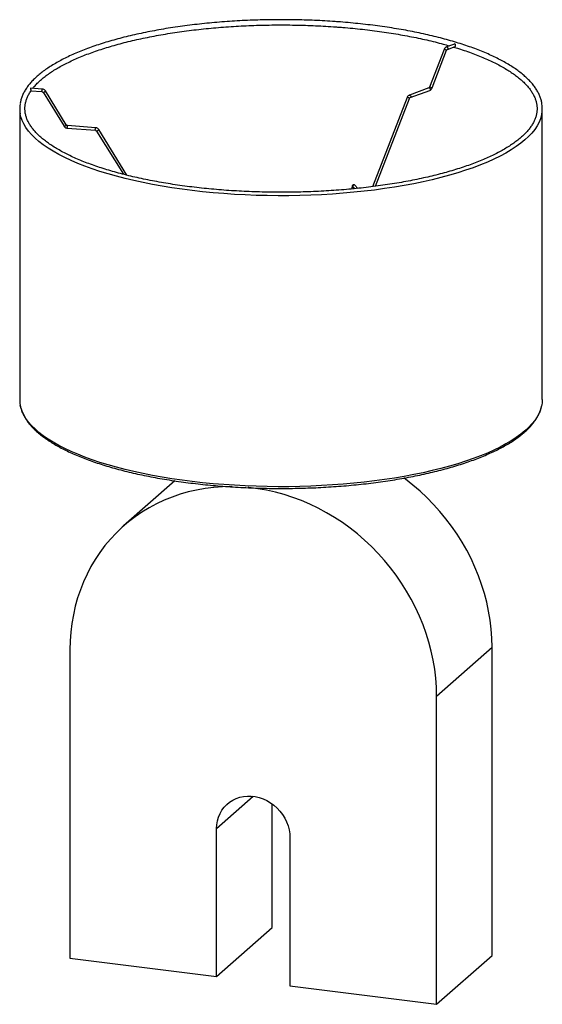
# Paper-space layout '_Dimétrica' of a CAD drawing. Header units: millimetres. Extents: x -60 to 340, y -54 to 699.
import ezdxf

# ---------------------------------------------------------------- set-up
doc = ezdxf.new("R2010")
doc.units = ezdxf.units.MM

psp = doc.layouts.new('_Dimétrica')

# ---------------------------------------------------------------- linework, layer by layer
at = {"color": 7, "linetype": 'Continuous', "lineweight": 25}
for p, q in [((273.04, 680.36), (266.94, 678.15)), ((267.63, 676.27), (273.51, 678.4)), ((265.2, 676.27), (254.07, 647.47)), ((255.93, 646.75), (267.07, 675.55)), ((267.64, 676.28), (267.63, 676.27)), ((-42.46, 645.95), (-51.28, 646.61)), ((-51.1, 644.59), (-42.61, 643.96)), ((-41.73, 643.42), (-25.7, 617.45)), ((-23.99, 618.5), (-40.03, 644.47)), ((253.51, 646.75), (238.57, 641.35)), ((239.26, 639.47), (254.19, 644.87)), ((253.5, 646.75), (253.51, 646.75)), ((236.84, 639.47), (210.37, 571.27)), ((212.62, 571.55), (238.7, 638.75)), ((239.27, 639.47), (239.26, 639.47)), ((-59.69, 630.97), (-59.69, 408.47)), ((340.31, 408.47), (340.31, 630.97)), ((-1.6, 616.35), (-23.12, 617.96)), ((-23.27, 615.97), (-1.75, 614.36)), ((-0.88, 613.82), (19.65, 580.72)), ((22.43, 580.02), (0.82, 614.88)), ((199.13, 569.97), (196.91, 572.33)), ((194.71, 571.54), (194.19, 569.49)), ((195.46, 570.96), (196.62, 569.72)), ((196.31, 569.69), (196.38, 569.98)), ((58.97, 346.29), (19.88, 311.82)), ((259.41, 181.64), (301.84, 219.06)), ((301.84, -16.65), (301.84, 219.06)), ((-21.21, 216.99), (-21.21, -18.71)), ((259.41, -54.06), (259.41, 181.64)), ((133.46, 4.57), (133.46, 99.24)), ((91.04, -32.85), (91.04, 80.29)), ((147.16, 73.22), (147.16, -39.92)), ((91.04, -32.85), (133.46, 4.57)), ((-21.21, -18.71), (91.04, -32.85)), ((259.41, -54.06), (301.84, -16.65)), ((147.16, -39.92), (259.41, -54.06))]:
    psp.add_line(p, q, dxfattribs=at)
at = {"color": 8, "linetype": 'Continuous', "lineweight": 25}
psp.add_line((91.04, 80.29), (119.1, 105.04), dxfattribs=at)
at = {"color": 8, "linetype": 'Continuous', "lineweight": 25, "flags": 128}
for points in [[(266.94, 678.15), (267, 678.17), (267.28, 678.15), (267.57, 678), (267.8, 677.72), (267.96, 677.36), (268.02, 676.99), (267.96, 676.64), (267.8, 676.39), (267.64, 676.28)], [(-42.61, 643.96), (-42.62, 643.96), (-42.69, 644.06), (-42.74, 644.29), (-42.75, 644.63)], [(-41.73, 643.42), (-41.73, 643.42), (-41.62, 643.4), (-41.4, 643.48), (-41.1, 643.62)], [(238.57, 641.35), (238.63, 641.37), (238.91, 641.35), (239.2, 641.19), (239.43, 640.91), (239.59, 640.56), (239.65, 640.18), (239.59, 639.84), (239.43, 639.58), (239.27, 639.47)], [(253.51, 646.75), (253.57, 646.77), (253.85, 646.76), (254.13, 646.6), (254.37, 646.32), (254.53, 645.96), (254.59, 645.59), (254.53, 645.24), (254.37, 644.99), (254.19, 644.87)], [(339.91, 626.77), (339.76, 626.03), (338.97, 623.25), (337.82, 620.48), (336.33, 617.74), (334.49, 615.01), (332.32, 612.31), (329.81, 609.65), (326.96, 607.02), (323.79, 604.44), (320.29, 601.9), (316.48, 599.42), (312.37, 596.98), (307.94, 594.61), (303.23, 592.3), (298.23, 590.06), (292.95, 587.9), (287.41, 585.8), (281.6, 583.79), (275.55, 581.86), (269.26, 580.01), (262.75, 578.26), (256.02, 576.6), (249.08, 575.03), (241.96, 573.56), (234.66, 572.19), (227.19, 570.93), (219.57, 569.77), (211.81, 568.71), (203.93, 567.77), (195.93, 566.94), (187.84, 566.22), (179.66, 565.61), (171.42, 565.12), (163.11, 564.74), (154.77, 564.48), (146.41, 564.34), (138.03, 564.31), (129.66, 564.4), (121.31, 564.61), (112.98, 564.93), (104.71, 565.37), (96.5, 565.93), (88.37, 566.59), (80.33, 567.38), (72.39, 568.27), (64.57, 569.27), (56.89, 570.38), (49.35, 571.6), (41.97, 572.92), (34.76, 574.35), (27.74, 575.87), (20.92, 577.49), (14.3, 579.2), (7.91, 581.01), (1.75, 582.9), (-4.17, 584.88), (-9.83, 586.93), (-15.23, 589.07), (-20.36, 591.27), (-25.21, 593.55), (-29.76, 595.9), (-34.02, 598.3), (-37.97, 600.76), (-41.61, 603.28), (-44.93, 605.84), (-47.93, 608.45), (-50.59, 611.1), (-52.92, 613.78), (-54.91, 616.49), (-56.56, 619.23), (-57.86, 621.99), (-58.82, 624.76), (-59.29, 626.78)], [(-25.7, 617.45), (-25.69, 617.45), (-25.59, 617.44), (-25.36, 617.51), (-25.06, 617.65)], [(-23.27, 615.97), (-23.28, 615.97), (-23.35, 616.07), (-23.39, 616.31), (-23.41, 616.64)], [(-1.75, 614.36), (-1.76, 614.36), (-1.83, 614.46), (-1.88, 614.7), (-1.9, 615.03)], [(-0.88, 613.82), (-0.87, 613.82), (-0.77, 613.81), (-0.55, 613.88), (-0.25, 614.03)], [(194.71, 571.54), (194.7, 571.5), (194.73, 571.2), (194.89, 570.91), (195.18, 570.69), (195.55, 570.55), (195.87, 570.53)], [(339.91, 404.26), (339.76, 403.53), (338.97, 400.75), (337.82, 397.98), (336.33, 395.23), (334.49, 392.51), (332.32, 389.81), (329.81, 387.15), (326.96, 384.52), (323.79, 381.94), (320.29, 379.4), (316.48, 376.91), (312.37, 374.48), (307.94, 372.11), (303.23, 369.8), (298.23, 367.56), (292.95, 365.39), (287.41, 363.3), (281.6, 361.29), (275.55, 359.36), (269.26, 357.51), (262.75, 355.76), (256.02, 354.09), (249.08, 352.53), (241.96, 351.06), (234.66, 349.69), (227.19, 348.42), (219.57, 347.26), (211.81, 346.21), (203.93, 345.27), (195.93, 344.43), (187.84, 343.71), (179.66, 343.11), (171.42, 342.62), (163.11, 342.24), (154.77, 341.98), (146.41, 341.83), (138.03, 341.81), (129.66, 341.9), (121.31, 342.11), (112.98, 342.43), (104.71, 342.87), (96.5, 343.42), (88.37, 344.09), (80.33, 344.87), (72.39, 345.77), (64.57, 346.77), (56.89, 347.88), (49.35, 349.1), (41.97, 350.42), (34.76, 351.84), (27.74, 353.37), (20.92, 354.99), (14.3, 356.7), (7.91, 358.5), (1.75, 360.4), (-4.17, 362.37), (-9.83, 364.43), (-15.23, 366.56), (-20.36, 368.77), (-25.21, 371.05), (-29.76, 373.39), (-34.02, 375.8), (-37.97, 378.26), (-41.61, 380.77), (-44.93, 383.34), (-47.93, 385.95), (-50.59, 388.59), (-52.92, 391.28), (-54.91, 393.99), (-56.56, 396.73), (-57.86, 399.48), (-58.82, 402.26), (-59.29, 404.28)]]:
    psp.add_lwpolyline(points, dxfattribs=at)
at = {"color": 7, "linetype": 'Continuous', "lineweight": 25, "flags": 128}
for points in [[(340.31, 408.47), (340.21, 406.31), (339.91, 404.26)], [(301.84, 219.06), (301.67, 225.91), (301.18, 232.79), (300.37, 239.67), (299.22, 246.56), (297.76, 253.41), (295.98, 260.23), (293.88, 267), (291.48, 273.69), (288.77, 280.3), (285.77, 286.8), (282.47, 293.19), (278.89, 299.45), (275.04, 305.56), (270.92, 311.51), (266.55, 317.28), (261.93, 322.87), (257.08, 328.25), (252, 333.42), (246.72, 338.37), (241.23, 343.08), (235.56, 347.54), (234.31, 348.47)], [(102.78, 341.83), (102.19, 341.84), (95.48, 341.7), (88.82, 341.22), (82.24, 340.41), (75.74, 339.28), (69.34, 337.82), (63.06, 336.03), (56.91, 333.92), (50.91, 331.51), (45.06, 328.78), (39.39, 325.75), (33.91, 322.42), (28.62, 318.81), (23.54, 314.91), (18.69, 310.75), (14.07, 306.33), (9.7, 301.66), (5.58, 296.74), (1.73, 291.6), (-1.85, 286.25), (-5.14, 280.69), (-8.15, 274.94), (-10.85, 269.02), (-13.26, 262.93), (-15.35, 256.69), (-17.14, 250.32), (-18.6, 243.84), (-19.74, 237.24), (-20.56, 230.56), (-21.05, 223.81), (-21.21, 216.99)], [(259.41, 181.64), (259.25, 188.49), (258.76, 195.37), (257.94, 202.26), (256.8, 209.14), (255.33, 216), (253.55, 222.82), (251.46, 229.58), (249.05, 236.27), (246.34, 242.88), (243.34, 249.39), (240.04, 255.77), (236.47, 262.03), (232.61, 268.14), (228.5, 274.09), (224.12, 279.86), (219.51, 285.45), (214.65, 290.84), (209.58, 296.01), (204.29, 300.95), (198.81, 305.66), (193.13, 310.12), (187.29, 314.32), (181.28, 318.26), (175.13, 321.91), (168.85, 325.28), (162.46, 328.35), (155.96, 331.13), (149.38, 333.59), (142.72, 335.74), (136.01, 337.58), (129.26, 339.09), (122.49, 340.27), (115.71, 341.12), (115.16, 341.18)], [(91.04, 80.29), (91.2, 83.32), (91.69, 86.28), (92.51, 89.13), (93.63, 91.84), (95.05, 94.36), (96.76, 96.68), (98.73, 98.77), (100.93, 100.6), (103.35, 102.15), (105.95, 103.4), (108.71, 104.34), (111.59, 104.95), (114.56, 105.23), (117.58, 105.19), (120.62, 104.8), (123.64, 104.09), (126.61, 103.06), (129.49, 101.72), (132.24, 100.08), (134.85, 98.18), (137.27, 96.02), (139.47, 93.64), (141.44, 91.05), (143.14, 88.3), (144.57, 85.42), (145.69, 82.43), (146.51, 79.38), (147, 76.29), (147.16, 73.22)]]:
    psp.add_lwpolyline(points, dxfattribs=at)
at = {"color": 8, "linetype": 'Continuous', "lineweight": 25}
for centre, radius, start, end in [((264.66, 672.1), 4.2, 55.10191, 82.62091), ((-41.02, 644.94), 1.76, 144.79675, 190.16222), ((-41.78, 645.58), 2.08, 289.2895, 327.67992), ((253.53, 643.3), 4.2, 55.10191, 82.62091), ((236.32, 635.37), 4.14, 54.80088, 82.78094), ((-25.75, 619.61), 2.08, 289.2895, 327.67992), ((-21.68, 616.95), 1.76, 144.79675, 190.16222), ((-0.17, 615.34), 1.76, 144.79675, 190.16222), ((-0.94, 615.99), 2.09, 289.43614, 327.6842), ((196.24, 571.59), 1, 47.36987, 218.90923)]:
    psp.add_arc(centre, radius, start, end, dxfattribs=at)
at = {"color": 7, "linetype": 'Continuous', "lineweight": 25}
for centre, radius, start, end in [((-37.24, 630.97), 22.44, 169.90187, 190.76468), ((317.87, 630.97), 22.44, 349.19737, 10.0681), ((-37.14, 408.48), 22.54, 180.03502, 190.75392)]:
    psp.add_arc(centre, radius, start, end, dxfattribs=at)
for points, knots in [([(183.83, 697.37), (182.47, 697.46), (178.53, 697.75), (171.95, 698.15), (164.09, 698.52), (156.19, 698.78), (148.27, 698.94), (140.34, 698.99), (132.4, 698.94), (124.48, 698.78), (116.59, 698.52), (108.73, 698.15), (100.92, 697.68), (93.17, 697.1), (85.5, 696.42), (77.91, 695.64), (70.42, 694.76), (63.04, 693.78), (55.78, 692.7), (48.66, 691.53), (41.68, 690.26), (34.85, 688.9), (28.19, 687.45), (21.71, 685.91), (15.41, 684.28), (9.31, 682.57), (3.41, 680.78), (-2.27, 678.91), (-7.74, 676.96), (-12.96, 674.94), (-17.95, 672.85), (-22.7, 670.69), (-27.19, 668.46), (-31.41, 666.17), (-35.37, 663.82), (-39.06, 661.41), (-42.46, 658.94), (-45.58, 656.42), (-48.4, 653.85), (-50.92, 651.23), (-53.13, 648.57), (-55.04, 645.88), (-56.62, 643.15), (-57.87, 640.4), (-58.79, 637.76), (-59.14, 636.02), (-59.29, 635.22)], [0, 0, 0, 0, 0.0121116, 0.0351257, 0.0581396, 0.0811526, 0.1041649, 0.1271769, 0.1501887, 0.1732006, 0.1962128, 0.2192257, 0.2422394, 0.2652544, 0.2882709, 0.3112892, 0.3343097, 0.3573328, 0.3803588, 0.4033883, 0.4264217, 0.4494595, 0.4725024, 0.4955511, 0.5186062, 0.5416686, 0.5647393, 0.5878192, 0.6109094, 0.6340112, 0.6571257, 0.6802543, 0.703398, 0.7265579, 0.7497342, 0.7729265, 0.7961327, 0.8193483, 0.8425625, 0.8657582, 0.8889124, 0.9119938, 0.9349655, 0.9577902, 0.9804408, 1, 1, 1, 1]), ([(-49.62, 646.49), (-49.58, 646.55), (-48.94, 647.42), (-47.42, 649.1), (-45.06, 651.51), (-42.37, 653.89), (-39.4, 656.24), (-36.13, 658.56), (-32.58, 660.84), (-28.75, 663.08), (-24.65, 665.27), (-20.27, 667.41), (-15.64, 669.49), (-10.75, 671.51), (-5.62, 673.48), (-0.25, 675.37), (5.35, 677.19), (11.17, 678.94), (17.2, 680.62), (23.43, 682.21), (29.85, 683.72), (36.45, 685.14), (43.21, 686.48), (50.14, 687.72), (57.21, 688.87), (64.42, 689.93), (71.75, 690.89), (79.19, 691.76), (86.73, 692.52), (94.35, 693.18), (102.05, 693.74), (109.82, 694.2), (117.63, 694.56), (125.48, 694.8), (133.35, 694.95), (141.23, 694.99), (149.12, 694.93), (156.99, 694.76), (164.83, 694.48), (172.63, 694.1), (178.86, 693.72), (182.48, 693.45), (183.54, 693.38)], [0, 0, 0, 0, 0.002013, 0.028013, 0.053922, 0.07978, 0.105614, 0.131443, 0.157275, 0.183118, 0.208977, 0.234854, 0.260749, 0.286662, 0.312591, 0.338535, 0.364493, 0.390464, 0.416446, 0.442438, 0.468439, 0.494448, 0.520464, 0.546486, 0.572514, 0.598546, 0.624583, 0.650624, 0.676667, 0.702714, 0.728762, 0.754813, 0.780865, 0.806918, 0.832972, 0.859027, 0.885081, 0.911136, 0.93719, 0.963243, 0.989296, 1, 1, 1, 1]), ([(183.54, 693.38), (184.88, 693.27), (188.79, 692.97), (195.2, 692.4), (202.72, 691.62), (210.14, 690.74), (217.45, 689.76), (224.64, 688.68), (231.69, 687.51), (238.59, 686.25), (245.33, 684.9), (251.9, 683.46), (258.29, 681.94), (264.08, 680.45), (267.64, 679.43), (269.22, 678.98)], [0, 0, 0, 0, 0.042738, 0.123958, 0.205175, 0.286384, 0.367583, 0.448771, 0.529947, 0.611107, 0.692252, 0.773377, 0.854481, 0.935561, 1, 1, 1, 1]), ([(339.92, 635.2), (339.9, 635.35), (339.76, 636.42), (339.2, 638.39), (338.21, 641.11), (336.89, 643.81), (335.25, 646.5), (333.3, 649.16), (331.04, 651.79), (328.47, 654.38), (325.6, 656.93), (322.43, 659.44), (318.97, 661.89), (315.23, 664.29), (311.21, 666.63), (306.93, 668.91), (302.39, 671.13), (297.59, 673.28), (292.55, 675.36), (287.26, 677.36), (281.75, 679.3), (276.02, 681.15), (270.08, 682.93), (263.93, 684.62), (257.59, 686.23), (251.07, 687.75), (244.37, 689.19), (237.51, 690.53), (230.49, 691.78), (223.34, 692.93), (216.05, 693.99), (208.65, 694.95), (201.14, 695.81), (193.53, 696.57), (187.74, 697.07), (184.5, 697.31), (183.83, 697.37)], [0, 0, 0, 0, 0.00484, 0.034659, 0.064628, 0.094808, 0.125222, 0.155858, 0.186678, 0.217632, 0.248674, 0.279767, 0.310881, 0.341994, 0.373096, 0.40418, 0.435244, 0.466287, 0.49731, 0.528315, 0.559302, 0.590273, 0.62123, 0.652174, 0.683107, 0.71403, 0.744943, 0.775849, 0.806748, 0.837641, 0.868528, 0.899411, 0.930289, 0.961165, 0.992037, 1, 1, 1, 1]), ([(272.46, 678.02), (273.72, 677.64), (276.93, 676.67), (281.83, 675.04), (287.17, 673.14), (292.26, 671.16), (297.11, 669.12), (301.7, 667.03), (306.03, 664.88), (310.09, 662.67), (313.87, 660.43), (317.37, 658.14), (320.58, 655.81), (323.5, 653.46), (326.13, 651.08), (328.46, 648.68), (330.48, 646.26), (332.21, 643.84), (333.64, 641.4), (334.77, 638.95), (335.6, 636.49), (336.13, 634.02), (336.36, 631.53), (336.27, 629.03), (335.87, 626.52), (335.15, 624.01), (334.12, 621.52), (332.79, 619.04), (331.15, 616.57), (329.22, 614.13), (326.99, 611.71), (324.46, 609.32), (321.64, 606.95), (318.53, 604.62), (315.13, 602.32), (311.45, 600.06), (307.49, 597.84), (303.26, 595.67), (298.76, 593.56), (294.01, 591.5), (289, 589.51), (283.76, 587.57), (278.28, 585.71), (272.57, 583.92), (266.66, 582.21), (260.53, 580.57), (254.21, 579.02), (247.71, 577.55), (241.03, 576.17), (234.18, 574.87), (227.19, 573.67), (220.05, 572.56), (212.79, 571.55), (205.41, 570.64), (197.92, 569.82), (190.34, 569.1), (182.67, 568.49), (174.94, 567.98), (167.15, 567.57), (159.32, 567.26), (151.46, 567.06), (143.58, 566.97), (135.7, 566.97), (127.82, 567.09), (119.96, 567.31), (112.14, 567.63), (104.36, 568.06), (96.64, 568.59), (88.98, 569.22), (81.42, 569.95), (73.95, 570.79), (66.58, 571.72), (59.33, 572.75), (52.22, 573.87), (45.25, 575.09), (38.43, 576.4), (31.78, 577.8), (25.3, 579.28), (19.01, 580.85), (12.92, 582.5), (7.04, 584.23), (1.37, 586.03), (-4.08, 587.91), (-9.28, 589.85), (-14.25, 591.86), (-18.96, 593.93), (-23.41, 596.06), (-27.6, 598.24), (-31.51, 600.46), (-35.14, 602.73), (-38.49, 605.04), (-41.55, 607.38), (-44.31, 609.75), (-46.78, 612.14), (-48.95, 614.55), (-50.82, 616.97), (-52.38, 619.41), (-53.65, 621.85), (-54.62, 624.3), (-55.3, 626.77), (-55.66, 629.25), (-55.73, 631.74), (-55.47, 634.25), (-54.9, 636.76), (-54.03, 639.26), (-52.81, 641.75), (-51.8, 643.52), (-51.1, 644.47), (-51.02, 644.59)], [0, 0, 0, 0, 0.00621, 0.015709, 0.025205, 0.034695, 0.04418, 0.053659, 0.063131, 0.072596, 0.082055, 0.091507, 0.100952, 0.110394, 0.119834, 0.129277, 0.13873, 0.148203, 0.157712, 0.167277, 0.176917, 0.18665, 0.196479, 0.206383, 0.216305, 0.226174, 0.235953, 0.245635, 0.255233, 0.264768, 0.274259, 0.283725, 0.293177, 0.302625, 0.312071, 0.321521, 0.330976, 0.340437, 0.349904, 0.359378, 0.368858, 0.378344, 0.387836, 0.397332, 0.406833, 0.416337, 0.425845, 0.435357, 0.444871, 0.454387, 0.463905, 0.473426, 0.482948, 0.492471, 0.501996, 0.511522, 0.521049, 0.530576, 0.540104, 0.549633, 0.559162, 0.568691, 0.578221, 0.58775, 0.597279, 0.606809, 0.616337, 0.625865, 0.635393, 0.64492, 0.654446, 0.663971, 0.673494, 0.683016, 0.692537, 0.702056, 0.711573, 0.721087, 0.730599, 0.740107, 0.749613, 0.759114, 0.768612, 0.778104, 0.787592, 0.797074, 0.806549, 0.816018, 0.825479, 0.834934, 0.844383, 0.853826, 0.863266, 0.872707, 0.882154, 0.891616, 0.901107, 0.910643, 0.920245, 0.929933, 0.939718, 0.949591, 0.959515, 0.969416, 0.97924, 0.988966, 0.998601, 1, 1, 1, 1]), ([(266.94, 678.15), (266.78, 678.08), (266.37, 677.9), (265.81, 677.38), (265.41, 676.78), (265.25, 676.38), (265.2, 676.27)], [0, 0, 0, 0, 0.2150757, 0.536442, 0.8752241, 1, 1, 1, 1]), ([(273.51, 678.41), (273.53, 678.42), (273.61, 678.43), (273.72, 678.57), (273.82, 678.8), (273.87, 679.1), (273.89, 679.42), (273.86, 679.74), (273.79, 680.04), (273.67, 680.26), (273.49, 680.39), (273.28, 680.41), (273.12, 680.4), (273.05, 680.36), (273.05, 680.36)], [0, 0, 0, 0, 0.033139, 0.137168, 0.243051, 0.341723, 0.435554, 0.534745, 0.64725, 0.750261, 0.833017, 0.915988, 0.995991, 1, 1, 1, 1]), ([(267.07, 675.55), (267.1, 675.63), (267.19, 675.83), (267.36, 676.07), (267.54, 676.23), (267.6, 676.26), (267.63, 676.27)], [0, 0, 0, 0, 0.2037793, 0.4838175, 0.7266515, 1, 1, 1, 1]), ([(-51.28, 646.61), (-51.29, 646.61), (-51.34, 646.63), (-51.4, 646.58), (-51.45, 646.48), (-51.43, 646.29), (-51.35, 646.02), (-51.25, 645.67), (-51.17, 645.31), (-51.13, 645), (-51.12, 644.77), (-51.12, 644.62), (-51.11, 644.6), (-51.1, 644.6)], [0, 0, 0, 0, 0.008818, 0.0918, 0.175016, 0.254985, 0.370825, 0.487898, 0.606935, 0.70965, 0.803786, 0.90135, 1, 1, 1, 1]), ([(-42.61, 643.96), (-42.54, 643.95), (-42.36, 643.92), (-42.07, 643.79), (-41.85, 643.6), (-41.76, 643.46), (-41.73, 643.42)], [0, 0, 0, 0, 0.202473, 0.527769, 0.849331, 1, 1, 1, 1]), ([(-40.03, 644.47), (-40.14, 644.63), (-40.44, 645.06), (-41.13, 645.59), (-41.87, 645.88), (-42.33, 645.94), (-42.46, 645.95)], [0, 0, 0, 0, 0.202749, 0.532114, 0.864763, 1, 1, 1, 1]), ([(238.57, 641.35), (238.41, 641.27), (238, 641.09), (237.44, 640.57), (237.04, 639.97), (236.88, 639.58), (236.84, 639.47)], [0, 0, 0, 0, 0.2154649, 0.5374129, 0.8768082, 1, 1, 1, 1]), ([(254.07, 647.47), (254.03, 647.39), (253.95, 647.19), (253.78, 646.96), (253.6, 646.79), (253.54, 646.77), (253.51, 646.75)], [0, 0, 0, 0, 0.203779, 0.483817, 0.726651, 1, 1, 1, 1]), ([(254.19, 644.87), (254.36, 644.95), (254.76, 645.13), (255.33, 645.65), (255.72, 646.25), (255.89, 646.65), (255.93, 646.75)], [0, 0, 0, 0, 0.215076, 0.536442, 0.875224, 1, 1, 1, 1]), ([(238.7, 638.75), (238.74, 638.83), (238.82, 639.03), (238.99, 639.27), (239.17, 639.43), (239.23, 639.45), (239.26, 639.47)], [0, 0, 0, 0, 0.2041517, 0.4846366, 0.7278682, 1, 1, 1, 1]), ([(-23.12, 617.96), (-23.19, 617.97), (-23.36, 618), (-23.65, 618.13), (-23.87, 618.32), (-23.97, 618.46), (-23.99, 618.5)], [0, 0, 0, 0, 0.202473, 0.527769, 0.849331, 1, 1, 1, 1]), ([(-25.7, 617.45), (-25.58, 617.29), (-25.28, 616.86), (-24.59, 616.33), (-23.85, 616.04), (-23.4, 615.98), (-23.27, 615.97)], [0, 0, 0, 0, 0.202749, 0.532114, 0.864763, 1, 1, 1, 1]), ([(-1.75, 614.36), (-1.69, 614.35), (-1.51, 614.33), (-1.22, 614.2), (-1, 614), (-0.91, 613.87), (-0.88, 613.82)], [0, 0, 0, 0, 0.202857, 0.528768, 0.850939, 1, 1, 1, 1]), ([(0.82, 614.88), (0.71, 615.04), (0.41, 615.47), (-0.28, 616), (-1.02, 616.29), (-1.48, 616.34), (-1.6, 616.35)], [0, 0, 0, 0, 0.203127, 0.533137, 0.866435, 1, 1, 1, 1]), ([(196.91, 572.33), (196.77, 572.46), (196.52, 572.68), (195.98, 572.78), (195.53, 572.68), (195.16, 572.44), (194.9, 572.1), (194.78, 571.8), (194.72, 571.59), (194.71, 571.54)], [0, 0, 0, 0, 0.198182, 0.349881, 0.497969, 0.633976, 0.769467, 0.941331, 1, 1, 1, 1]), ([(-59.25, 403.95), (-59.07, 403.08), (-58.68, 401.3), (-57.7, 398.63), (-56.42, 395.92), (-54.82, 393.24), (-52.9, 390.57), (-50.67, 387.94), (-48.14, 385.34), (-45.3, 382.79), (-42.16, 380.28), (-38.73, 377.82), (-35.02, 375.41), (-31.04, 373.06), (-26.78, 370.78), (-22.26, 368.55), (-17.49, 366.4), (-12.48, 364.31), (-7.22, 362.29), (-1.73, 360.35), (3.97, 358.49), (9.9, 356.7), (16.02, 355), (22.34, 353.38), (28.85, 351.85), (35.53, 350.41), (42.37, 349.06), (49.37, 347.8), (56.51, 346.63), (63.78, 345.56), (71.17, 344.59), (78.67, 343.72), (86.27, 342.95), (93.95, 342.28), (101.7, 341.72), (109.52, 341.25), (117.38, 340.9), (125.28, 340.64), (133.21, 340.5), (141.14, 340.45), (149.08, 340.52), (157, 340.69), (164.89, 340.96), (172.74, 341.34), (180.55, 341.82), (188.29, 342.41), (195.95, 343.1), (203.53, 343.89), (211.01, 344.79), (218.37, 345.78), (225.62, 346.87), (232.73, 348.05), (239.69, 349.33), (246.5, 350.7), (253.14, 352.16), (259.61, 353.71), (265.88, 355.35), (271.96, 357.06), (277.84, 358.86), (283.5, 360.74), (288.94, 362.7), (294.14, 364.73), (299.1, 366.83), (303.82, 368.99), (308.28, 371.23), (312.48, 373.53), (316.41, 375.88), (320.06, 378.3), (323.43, 380.77), (326.52, 383.3), (329.31, 385.87), (331.8, 388.5), (333.98, 391.16), (335.85, 393.86), (337.4, 396.59), (338.61, 399.34), (339.44, 401.79), (339.73, 403.33), (339.85, 403.93)], [0, 0, 0, 0, 0.012111, 0.024937, 0.037853, 0.050868, 0.06398, 0.077172, 0.090424, 0.103716, 0.117031, 0.130357, 0.143683, 0.157004, 0.170318, 0.183623, 0.19692, 0.210208, 0.223488, 0.23676, 0.250025, 0.263285, 0.276538, 0.289787, 0.303032, 0.316272, 0.329509, 0.342743, 0.355975, 0.369204, 0.382431, 0.395656, 0.40888, 0.422102, 0.435324, 0.448544, 0.461764, 0.474983, 0.488202, 0.50142, 0.514639, 0.527858, 0.541076, 0.554296, 0.567515, 0.580736, 0.593957, 0.60718, 0.620403, 0.633629, 0.646856, 0.660085, 0.673316, 0.68655, 0.699786, 0.713027, 0.72627, 0.739519, 0.752772, 0.76603, 0.779294, 0.792565, 0.805844, 0.81913, 0.832426, 0.84573, 0.859044, 0.872367, 0.885698, 0.899034, 0.912369, 0.925691, 0.938988, 0.952241, 0.965428, 0.978529, 0.991529, 1, 1, 1, 1])]:
    psp.add_open_spline(points, degree=3, knots=knots, dxfattribs=at)

doc.saveas('drawing.dxf')
